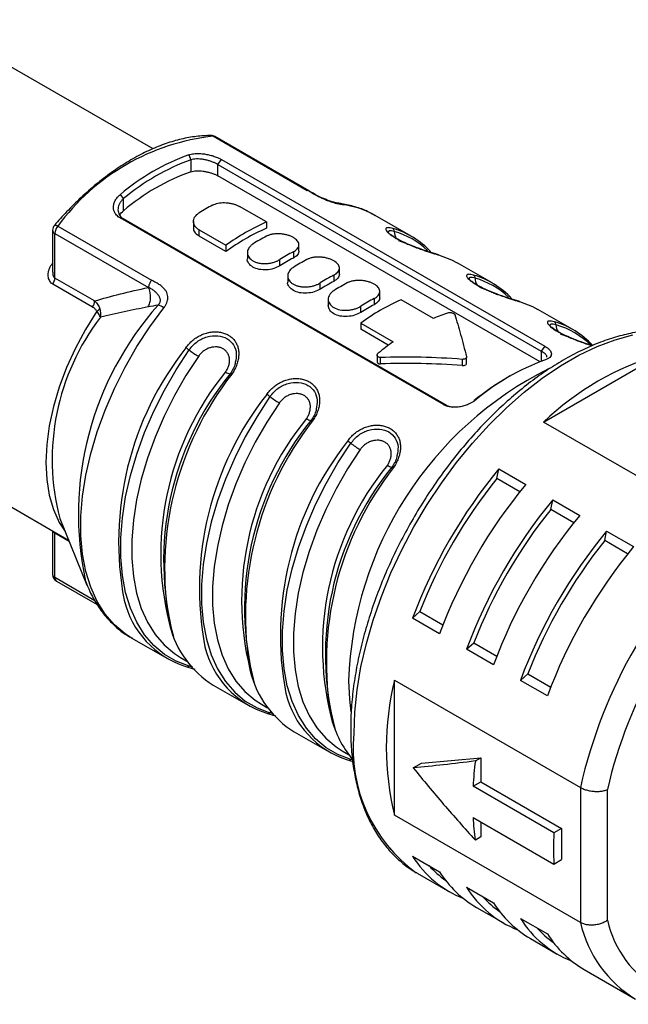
# Model space of a CAD drawing. Header units: millimetres. Extents: x 6 to 273, y 6 to 210.
# Tile 11 of 13: x 236 to 252, y 163 to 188. Entities that reach past the tile are written whole.
import ezdxf

# ---------------------------------------------------------------- set-up
doc = ezdxf.new("R2010")
doc.units = ezdxf.units.MM

msp = doc.modelspace()

# ---------------------------------------------------------------- linework, layer by layer
for p, q in [((239.823, 185.046), (233.949, 188.437)), ((241.413, 185.377), (243.872, 183.958)), ((243.908, 183.948), (241.449, 185.368)), ((240.762, 184.89), (240.819, 184.761)), ((240.819, 184.761), (240.819, 184.444)), ((241.526, 184.636), (241.617, 184.767)), ((241.526, 184.636), (250.011, 179.738)), ((241.526, 184.337), (241.526, 184.636)), ((241.617, 184.767), (250.103, 179.869)), ((249.977, 179.459), (241.526, 184.337)), ((239.051, 183.74), (238.966, 183.853)), ((243.918, 183.939), (243.872, 183.958)), ((239.051, 183.424), (239.051, 183.74)), ((242.799, 183.128), (242.092, 183.536)), ((244.679, 183.62), (244.669, 183.621)), ((245.622, 183.315), (245.651, 183.298)), ((246.599, 182.751), (245.651, 183.298)), ((237.325, 183.018), (239.785, 181.598)), ((247.445, 178.334), (238.959, 183.233)), ((238.959, 183.233), (239.051, 183.207)), ((247.536, 178.309), (239.051, 183.207)), ((240.884, 183.141), (240.884, 182.977)), ((242.799, 183.128), (242.799, 182.963)), ((237.189, 182.909), (237.189, 181.811)), ((237.248, 182.827), (239.707, 181.408)), ((237.248, 181.657), (237.248, 182.827)), ((241.031, 182.924), (241.738, 182.515)), ((241.031, 182.759), (241.031, 182.924)), ((241.738, 182.351), (241.031, 182.759)), ((241.738, 182.515), (241.738, 182.351)), ((243.652, 182.365), (243.652, 182.529)), ((242.299, 182.325), (242.299, 182.16)), ((243.506, 182.345), (243.506, 182.181)), ((237.189, 182.036), (237.183, 182.04)), ((243.152, 181.977), (243.152, 182.141)), ((248.721, 181.526), (247.801, 182.057)), ((243.359, 181.712), (243.359, 181.548)), ((244.566, 181.732), (244.566, 181.569)), ((244.713, 181.752), (244.713, 181.916)), ((238.237, 180.895), (237.193, 181.497)), ((238.291, 181.055), (237.248, 181.657)), ((244.213, 181.365), (244.213, 181.528)), ((245.773, 181.14), (245.773, 181.304)), ((244.42, 181.122), (244.42, 180.92)), ((245.273, 180.753), (245.273, 180.916)), ((245.627, 181.12), (245.627, 180.957)), ((247.183, 180.597), (246.334, 181.087)), ((250.842, 180.302), (249.923, 180.832)), ((245.273, 180.474), (246.122, 179.984)), ((245.273, 180.474), (245.273, 180.31)), ((245.997, 179.892), (245.273, 180.31)), ((228.95, 179.777), (237.609, 174.778)), ((245.704, 179.63), (245.704, 179.462)), ((250.103, 179.869), (250.011, 179.738)), ((250.011, 179.738), (250.011, 179.471)), ((250.068, 177.875), (253.137, 179.646)), ((245.79, 179.403), (245.79, 179.571)), ((247.935, 179.522), (247.935, 179.359)), ((248.049, 179.416), (248.049, 179.58)), ((249.197, 179.086), (249.127, 179.046)), ((247.536, 178.309), (247.445, 178.334)), ((248.3, 178.465), (248.243, 178.433)), ((247.536, 178.309), (247.672, 178.269)), ((254.947, 175.058), (250.068, 177.875)), ((248.844, 176.397), (248.897, 176.649)), ((248.897, 176.649), (249.604, 176.24)), ((249.448, 176.048), (248.844, 176.397)), ((250.259, 175.58), (250.311, 175.832)), ((250.311, 175.832), (251.018, 175.424)), ((250.862, 175.232), (250.259, 175.58)), ((237.377, 175.344), (238.091, 173.597)), ((237.185, 175.023), (237.189, 174.971)), ((237.189, 174.973), (237.189, 173.875)), ((251.673, 174.764), (251.725, 175.016)), ((251.725, 175.016), (252.433, 174.608)), ((237.248, 173.794), (237.248, 174.964)), ((237.248, 174.964), (237.621, 174.748)), ((252.276, 174.416), (251.673, 174.764)), ((238.299, 173.187), (237.248, 173.794)), ((237.289, 173.702), (238.354, 173.087)), ((246.634, 172.729), (246.826, 172.9)), ((246.826, 172.9), (247.429, 172.552)), ((247.341, 172.321), (246.634, 172.729)), ((239.252, 172.213), (240.2, 171.666)), ((248.048, 171.912), (248.24, 172.084)), ((248.755, 171.504), (248.048, 171.912)), ((248.24, 172.084), (248.843, 171.735)), ((240.545, 171.697), (240.708, 171.603)), ((240.797, 171.489), (240.769, 171.469)), ((240.864, 171.44), (240.769, 171.469)), ((246.157, 171.102), (251.036, 168.285)), ((246.157, 167.558), (246.157, 171.102)), ((249.462, 171.096), (249.654, 171.267)), ((250.169, 170.688), (249.462, 171.096)), ((249.654, 171.267), (250.258, 170.919)), ((241.402, 170.972), (242.321, 170.441)), ((242.666, 170.473), (242.83, 170.378)), ((242.918, 170.264), (242.89, 170.244)), ((242.985, 170.215), (242.89, 170.244)), ((243.523, 169.747), (244.443, 169.216)), ((244.788, 169.248), (244.951, 169.154)), ((245.039, 169.039), (245.012, 169.02)), ((246.864, 168.922), (248.42, 169.061)), ((248.28, 168.98), (248.42, 169.061)), ((248.42, 169.061), (248.42, 168.432)), ((244.956, 169.002), (245.062, 168.97)), ((245.107, 168.99), (245.012, 169.02)), ((246.652, 168.799), (246.864, 168.922)), ((248.219, 168.316), (248.42, 168.432)), ((250.34, 167.091), (248.219, 168.316)), ((248.42, 168.432), (250.541, 167.207)), ((251.036, 168.285), (251.036, 164.741)), ((251.744, 164.799), (251.744, 168.228)), ((251.036, 164.741), (246.157, 167.558)), ((248.219, 167.499), (250.34, 166.275)), ((248.42, 167.383), (248.42, 166.987)), ((248.42, 166.987), (248.28, 166.905)), ((250.541, 167.207), (250.34, 167.091)), ((250.541, 167.207), (250.541, 166.391)), ((246.634, 166.481), (247.341, 166.073)), ((250.34, 166.275), (250.541, 166.391)), ((246.754, 166.035), (246.732, 166.048)), ((246.754, 166.035), (247.602, 165.545)), ((248.048, 165.665), (248.755, 165.257)), ((248.31, 165.137), (249.017, 164.728)), ((249.462, 164.849), (250.169, 164.44)), ((249.724, 164.32), (250.431, 163.912)), ((251.138, 163.504), (252.481, 162.728))]:
    msp.add_line(p, q)
at = {"flags": 128}
for points in [[(237.238, 183.039), (237.244, 183.044), (237.258, 183.045), (237.276, 183.041), (237.299, 183.032), (237.325, 183.018)], [(246.744, 182.436), (246.603, 182.511), (246.273, 182.636)], [(247.315, 182.263), (247.655, 182.134), (247.801, 182.057)], [(248.866, 181.212), (248.724, 181.286), (248.394, 181.411)], [(249.436, 181.039), (249.777, 180.909), (249.923, 180.832)], [(238.35, 180.784), (238.053, 180.308), (237.787, 179.813), (237.556, 179.306), (237.364, 178.793), (237.211, 178.281), (237.101, 177.776), (237.034, 177.285), (237.012, 176.814), (237.034, 176.368), (237.101, 175.954), (237.211, 175.577), (237.364, 175.241), (237.517, 175.003)], [(239.252, 172.213), (239.09, 172.316), (238.81, 172.55), (238.565, 172.834), (238.357, 173.165), (238.188, 173.54), (238.06, 173.956), (237.974, 174.407), (237.931, 174.891), (237.931, 175.402), (237.974, 175.935), (238.06, 176.486), (238.188, 177.049), (238.357, 177.619), (238.565, 178.19), (238.81, 178.757), (239.09, 179.315), (239.402, 179.857), (239.743, 180.379), (240.11, 180.877)], [(245.097, 169.697), (245.117, 170.263), (245.178, 170.848), (245.279, 171.449), (245.42, 172.06), (245.599, 172.678), (245.815, 173.298), (246.067, 173.915), (246.352, 174.526), (246.67, 175.125), (247.016, 175.709), (247.39, 176.273), (247.788, 176.813), (248.207, 177.326), (248.644, 177.807), (249.097, 178.253), (249.562, 178.661), (250.035, 179.028), (250.513, 179.351), (250.994, 179.628), (251.472, 179.857), (251.945, 180.037), (252.41, 180.165)], [(250.987, 179.987), (250.845, 180.062), (250.516, 180.187)], [(240.769, 171.469), (240.431, 171.597), (240.123, 171.778), (239.846, 172.011), (239.603, 172.293), (239.398, 172.621), (239.231, 172.993), (239.104, 173.404), (239.019, 173.852), (238.976, 174.331), (238.976, 174.837), (239.019, 175.366), (239.104, 175.911), (239.231, 176.469), (239.398, 177.033), (239.603, 177.599), (239.846, 178.161), (240.123, 178.713), (240.431, 179.251), (240.769, 179.769)], [(241.016, 179.601), (240.687, 179.096), (240.385, 178.571), (240.115, 178.032), (239.878, 177.483), (239.677, 176.931), (239.514, 176.38), (239.391, 175.835), (239.308, 175.302), (239.266, 174.786), (239.266, 174.292), (239.308, 173.824), (239.391, 173.387), (239.514, 172.985), (239.677, 172.622), (239.878, 172.302), (240.115, 172.027), (240.385, 171.8), (240.545, 171.697)], [(241.848, 179.145), (241.849, 179.147), (241.851, 179.147), (241.854, 179.147), (241.859, 179.145), (241.865, 179.143), (241.872, 179.14), (241.88, 179.135), (241.889, 179.13)], [(242.89, 178.544), (242.553, 178.026), (242.244, 177.489), (241.967, 176.936), (241.725, 176.375), (241.519, 175.809), (241.352, 175.244), (241.225, 174.687), (241.14, 174.141), (241.097, 173.612), (241.097, 173.106), (241.14, 172.627), (241.225, 172.18), (241.352, 171.768), (241.519, 171.396), (241.725, 171.068), (241.967, 170.786), (242.244, 170.554), (242.553, 170.372), (242.89, 170.244)], [(243.138, 178.377), (242.808, 177.871), (242.506, 177.346), (242.236, 176.807), (241.999, 176.258), (241.799, 175.706), (241.636, 175.155), (241.512, 174.61), (241.429, 174.078), (241.387, 173.562), (241.387, 173.067), (241.429, 172.599), (241.512, 172.163), (241.636, 171.761), (241.799, 171.398), (241.999, 171.077), (242.236, 170.802), (242.506, 170.575), (242.666, 170.473)], [(243.97, 177.921), (243.97, 177.922), (243.972, 177.923), (243.976, 177.922), (243.98, 177.921), (243.986, 177.918), (243.993, 177.915), (244.001, 177.911), (244.01, 177.906)], [(245.012, 169.02), (244.674, 169.148), (244.365, 169.329), (244.088, 169.562), (243.846, 169.843), (243.64, 170.172), (243.473, 170.543), (243.347, 170.955), (243.262, 171.402), (243.219, 171.882), (243.219, 172.388), (243.262, 172.916), (243.347, 173.462), (243.473, 174.02), (243.64, 174.584), (243.846, 175.15), (244.088, 175.712), (244.365, 176.264), (244.674, 176.802), (245.012, 177.319)], [(245.259, 177.152), (244.929, 176.646), (244.628, 176.122), (244.357, 175.582), (244.121, 175.034), (243.92, 174.481), (243.757, 173.93), (243.633, 173.386), (243.55, 172.853), (243.508, 172.337), (243.508, 171.843), (243.55, 171.375), (243.633, 170.938), (243.757, 170.536), (243.92, 170.173), (244.121, 169.853), (244.357, 169.577), (244.628, 169.35), (244.788, 169.248)], [(246.091, 176.696), (246.092, 176.698), (246.094, 176.698), (246.097, 176.698), (246.101, 176.696), (246.107, 176.694), (246.114, 176.69), (246.122, 176.686), (246.131, 176.681)], [(237.248, 174.964), (237.247, 174.982), (237.246, 174.987)], [(238.054, 173.693), (238.056, 173.687), (238.091, 173.597)], [(244.955, 171.085), (244.976, 170.6), (245.016, 170.269)]]:
    msp.add_lwpolyline(points, dxfattribs=at)
for centre, radius, start, end in [((242.034, 179.581), 5.83, 96.1178, 143.8768), ((241.349, 185.195), 0.2, 60.0027, 89.5863), ((241.349, 185.27), 0.125, 59.4069, 89.3982), ((241.414, 185.306), 0.0717, 60.3752, 90.5542), ((242.82, 179.25), 6.003, 110.0524, 129.9422), ((242.845, 179.209), 5.91, 110.0524, 129.9422), ((242.662, 179.209), 5.55, 109.401, 130.5936), ((244.09, 178.475), 5.769, 117.9695, 122.0251), ((244.63, 183.3), 0.323, 59.8, 81.1558), ((244.541, 181.359), 2.235, 61.0794, 83.547), ((237.389, 182.909), 0.2, 139.2802, 180), ((237.557, 182.813), 0.309, 138.433, 177.259), ((245.131, 177.862), 5.759, 113.8935, 126.1012), ((237.289, 182.919), 0.101, 185.6948, 245.6253), ((245.036, 177.862), 5.57, 113.6856, 126.309), ((245.504, 177.658), 5.769, 117.9695, 122.0251), ((245.513, 180.869), 2.173, 42.6695, 73.9808), ((246.064, 182.883), 0.0892, 356.3121, 56.7133), ((246.448, 182.866), 0.295, 177.9375, 215.1295), ((245.566, 180.82), 2.139, 46.9038, 74.0737), ((246.211, 177.25), 5.769, 117.9695, 122.0251), ((247.282, 182.206), 0.0657, 59.9348, 86.1617), ((246.117, 177.25), 5.58, 117.901, 122.0937), ((246.565, 177.046), 5.769, 117.9695, 122.0251), ((247.272, 176.638), 5.769, 117.9695, 122.0251), ((247.635, 179.644), 2.173, 42.6695, 73.9808), ((248.185, 181.658), 0.0892, 356.3121, 56.7133), ((236.95, 181.669), 0.299, 324.786, 357.6896), ((247.178, 176.638), 5.58, 117.901, 122.0937), ((247.625, 176.433), 5.769, 117.9695, 122.0251), ((248.569, 181.642), 0.295, 177.9375, 215.1295), ((247.687, 179.595), 2.139, 46.9038, 74.0737), ((246.135, 175.448), 8.27, 138.3283, 192.2494), ((237.993, 181.067), 0.299, 324.786, 357.6895), ((239.759, 180.308), 0.668, 58.3095, 72.6968), ((248.333, 176.025), 5.769, 117.9695, 122.0251), ((248.667, 175.821), 5.759, 113.8935, 126.1012), ((248.238, 176.025), 5.58, 117.901, 122.0937), ((249.403, 180.982), 0.0657, 59.9348, 86.1617), ((248.942, 176.564), 4.4, 108.1423, 113.5637), ((243.317, 176.894), 6.139, 142.5414, 194.6268), ((249.756, 178.419), 2.173, 42.6183, 73.9801), ((250.307, 180.433), 0.0892, 356.3121, 56.7133), ((250.69, 180.417), 0.295, 177.9375, 215.1295), ((249.804, 178.361), 2.15, 45.1185, 74.0123), ((250.365, 174.099), 7.255, 125.7855, 129.6693), ((247.145, 174.734), 8.223, 141.7546, 190.7215), ((240.289, 179.149), 0.784, 52.2696, 59.5502), ((242.208, 181.629), 2.352, 232.2714, 239.5493), ((255.231, 172.474), 7.472, 106.2787, 133.7159), ((252.154, 173.862), 6.003, 110.0524, 129.9422), ((247.574, 174.416), 7.548, 140.7592, 195.6175), ((247.893, 174.231), 7.791, 140.8865, 194.7769), ((248.45, 174.012), 8.322, 142.0419, 190.2581), ((241.881, 179.384), 0.247, 231.7662, 261.4867), ((254.441, 170.781), 9.49, 116.4539, 178.1624), ((252.566, 173.14), 6.834, 120.2167, 129.2344), ((249.266, 173.509), 8.223, 141.7546, 190.7215), ((242.411, 177.924), 0.784, 52.2696, 59.5502), ((244.33, 180.405), 2.352, 232.2714, 239.5493), ((249.695, 173.191), 7.548, 140.7592, 195.6175), ((250.016, 173.006), 7.792, 140.8892, 194.7585), ((250.571, 172.787), 8.322, 142.0419, 190.2581), ((244.003, 178.16), 0.247, 231.7655, 261.4879), ((251.387, 172.285), 8.223, 141.7546, 190.7215), ((244.532, 176.699), 0.784, 52.2696, 59.5502), ((246.451, 179.18), 2.352, 232.2714, 239.5493), ((251.817, 171.966), 7.548, 140.7592, 195.6175), ((252.136, 171.781), 7.791, 140.8865, 194.7769), ((252.693, 171.563), 8.322, 142.0419, 190.2581), ((246.124, 176.935), 0.247, 231.7662, 261.4867), ((259.411, 167.965), 13.636, 140.4467, 159.5533), ((259.246, 168.06), 13.33, 141.2895, 158.7105), ((260.118, 167.557), 13.636, 140.4467, 159.5533), ((260.825, 167.149), 13.636, 140.4467, 159.5533), ((260.661, 167.244), 13.33, 141.2895, 158.7105), ((261.532, 166.741), 13.636, 140.4467, 159.5533), ((262.239, 166.332), 13.636, 140.4467, 159.5533), ((263.884, 165.383), 13.171, 132.7302, 167.2698), ((262.075, 166.427), 13.33, 141.2895, 158.7105), ((262.946, 165.924), 13.636, 140.4467, 159.5533), ((263.775, 165.446), 12.349, 133.0212, 166.9788), ((237.389, 173.875), 0.2, 180, 240.0027), ((237.289, 173.885), 0.101, 185.6948, 245.6253), ((237.348, 173.784), 0.1, 174.2632, 234.4246), ((241.428, 173.775), 2.431, 193.5707, 252.2301), ((242.784, 173.18), 2.605, 194.4459, 237.967), ((243.55, 172.55), 2.431, 193.5707, 252.2301), ((240.721, 171.524), 0.0727, 241.7991, 311.4324), ((244.905, 171.955), 2.605, 194.4459, 237.967), ((253.418, 169.33), 7.474, 166.2836, 193.7164), ((245.671, 171.326), 2.431, 193.5707, 252.2301), ((242.842, 170.299), 0.0727, 241.7991, 311.4324), ((247.349, 170.886), 2.957, 195.7984, 218.6396), ((249.069, 169.286), 3.994, 174.0829, 234.1785), ((244.963, 169.074), 0.0727, 241.7991, 311.4324), ((257.026, 167.845), 8.819, 172.6103, 176.9426), ((254.541, 167.845), 6.332, 183.134, 188.5377), ((257.869, 166.683), 7.54, 176.8959, 183.1041), ((249.002, 167.966), 2.795, 212.0799, 248.3664), ((249.063, 168.052), 2.702, 222.3271, 234.7341), ((249.75, 167.595), 2.85, 212.2854, 239.6312), ((250.416, 167.149), 2.795, 212.0799, 248.3664), ((250.477, 167.236), 2.702, 222.3271, 234.7341), ((251.165, 166.779), 2.85, 212.2854, 239.6312), ((251.83, 166.333), 2.795, 212.0799, 248.3664), ((254.136, 165.441), 3.177, 192.7199, 238.6228), ((254.521, 165.445), 2.852, 193.0998, 286.8894), ((251.891, 166.419), 2.702, 222.3271, 234.7341), ((252.579, 165.963), 2.85, 212.2854, 239.6312)]:
    msp.add_arc(centre, radius, start, end)
for points, knots in [([(241.351, 185.395), (241.283, 185.394), (241.091, 185.391), (240.763, 185.35), (240.367, 185.257), (239.962, 185.117), (239.553, 184.931), (239.142, 184.702), (238.733, 184.432), (238.33, 184.122), (237.935, 183.775), (237.57, 183.414), (237.343, 183.158), (237.238, 183.039)], [0, 0, 0, 0, 0.051302, 0.146583, 0.242252, 0.33836, 0.43474, 0.531255, 0.627801, 0.724316, 0.820778, 0.91718, 1, 1, 1, 1]), ([(240.762, 184.89), (240.782, 184.896), (240.822, 184.908), (240.89, 184.919), (240.975, 184.926), (241.079, 184.924), (241.199, 184.91), (241.318, 184.886), (241.43, 184.852), (241.532, 184.813), (241.589, 184.782), (241.617, 184.767)], [0, 0, 0, 0, 0.086555, 0.172524, 0.259358, 0.388416, 0.516626, 0.640791, 0.76361, 0.882066, 1, 1, 1, 1]), ([(238.959, 183.233), (238.942, 183.244), (238.908, 183.265), (238.866, 183.306), (238.825, 183.359), (238.794, 183.429), (238.782, 183.515), (238.793, 183.605), (238.828, 183.694), (238.885, 183.779), (238.939, 183.828), (238.966, 183.853)], [0, 0, 0, 0, 0.078903, 0.157347, 0.236756, 0.359579, 0.483846, 0.611943, 0.740996, 0.87063, 1, 1, 1, 1]), ([(244.681, 183.619), (244.677, 183.62), (244.669, 183.62), (244.645, 183.625), (244.612, 183.632), (244.555, 183.647), (244.468, 183.674), (244.315, 183.732), (244.119, 183.824), (243.986, 183.902), (243.913, 183.944)], [0, 0, 0, 0, 0.045106, 0.092017, 0.140973, 0.19211, 0.300626, 0.418588, 0.683543, 1, 1, 1, 1]), ([(245.614, 183.312), (245.564, 183.341), (245.412, 183.431), (245.131, 183.531), (244.862, 183.595), (244.705, 183.616), (244.669, 183.621)], [0, 0, 0, 0, 0.176177, 0.534463, 0.893424, 1, 1, 1, 1]), ([(238.95, 183.306), (238.95, 183.307), (238.965, 183.351), (239.009, 183.388), (239.051, 183.424)], [0, 0, 0, 0, 0.02174, 1, 1, 1, 1]), ([(240.893, 182.977), (240.89, 182.967), (240.878, 182.92), (240.925, 182.838), (240.995, 182.785), (241.031, 182.759)], [0, 0, 0, 0, 0.1215222, 0.5618691, 1, 1, 1, 1]), ([(247.288, 182.272), (247.252, 182.282), (247.184, 182.303), (247.019, 182.355), (246.805, 182.428), (246.568, 182.52), (246.383, 182.603), (246.232, 182.681), (246.108, 182.756), (246.012, 182.827), (245.998, 182.849), (245.991, 182.86)], [0, 0, 0, 0, 0.090286, 0.174926, 0.326133, 0.454186, 0.559292, 0.646875, 0.747702, 0.865843, 1, 1, 1, 1]), ([(246.153, 182.877), (246.101, 182.888), (246.001, 182.91), (245.996, 182.873), (245.994, 182.854)], [0, 0, 0, 0, 0.51475, 1, 1, 1, 1]), ([(243.652, 182.365), (243.645, 182.33), (243.632, 182.262), (243.548, 182.208), (243.506, 182.181)], [0, 0, 0, 0, 0.50004, 1, 1, 1, 1]), ([(243.152, 181.977), (243.101, 181.951), (242.997, 181.898), (242.797, 181.864), (242.603, 181.876), (242.434, 181.936), (242.331, 182.036), (242.286, 182.119), (242.299, 182.16), (242.299, 182.16)], [0, 0, 0, 0, 0.166768, 0.334044, 0.500875, 0.666781, 0.832687, 0.999518, 1, 1, 1, 1]), ([(237.191, 181.813), (237.191, 181.797), (237.19, 181.762), (237.202, 181.716), (237.221, 181.678), (237.239, 181.664), (237.248, 181.657)], [0, 0, 0, 0, 0.2736313, 0.5574303, 0.796937, 1, 1, 1, 1]), ([(244.713, 181.752), (244.706, 181.718), (244.692, 181.65), (244.608, 181.596), (244.566, 181.569)], [0, 0, 0, 0, 0.50004, 1, 1, 1, 1]), ([(244.213, 181.365), (244.161, 181.338), (244.058, 181.285), (243.858, 181.252), (243.663, 181.263), (243.495, 181.324), (243.391, 181.423), (243.347, 181.507), (243.359, 181.548), (243.359, 181.548)], [0, 0, 0, 0, 0.166768, 0.334044, 0.500875, 0.666781, 0.832687, 0.999518, 1, 1, 1, 1]), ([(249.409, 181.047), (249.374, 181.058), (249.305, 181.078), (249.14, 181.13), (248.926, 181.203), (248.69, 181.295), (248.504, 181.378), (248.354, 181.457), (248.23, 181.531), (248.133, 181.602), (248.119, 181.624), (248.112, 181.635)], [0, 0, 0, 0, 0.0902865, 0.1749264, 0.3261335, 0.4541861, 0.5592923, 0.6468746, 0.7477025, 0.8658426, 1, 1, 1, 1]), ([(248.274, 181.652), (248.223, 181.663), (248.123, 181.685), (248.118, 181.648), (248.115, 181.63)], [0, 0, 0, 0, 0.51475, 1, 1, 1, 1]), ([(244.566, 181.324), (244.551, 181.314), (244.522, 181.294), (244.486, 181.259), (244.452, 181.216), (244.426, 181.162), (244.414, 181.079), (244.446, 180.976), (244.557, 180.876), (244.723, 180.816), (244.887, 180.806), (245.018, 180.821), (245.112, 180.843), (245.2, 180.874), (245.249, 180.902), (245.273, 180.916)], [0, 0, 0, 0, 0.0419053, 0.0834803, 0.1254494, 0.1882782, 0.2511489, 0.3759374, 0.5000571, 0.624175, 0.7489621, 0.8118001, 0.8746616, 0.9373505, 1, 1, 1, 1]), ([(238.291, 181.055), (238.308, 181.039), (238.341, 181.008), (238.38, 180.956), (238.409, 180.906), (238.421, 180.87), (238.426, 180.853)], [0, 0, 0, 0, 0.285931, 0.547854, 0.785706, 1, 1, 1, 1]), ([(245.273, 180.753), (245.222, 180.726), (245.118, 180.673), (244.919, 180.64), (244.723, 180.651), (244.558, 180.711), (244.443, 180.811), (244.428, 180.894), (244.42, 180.935)], [0, 0, 0, 0, 0.166884, 0.334281, 0.501258, 0.667283, 0.833305, 1, 1, 1, 1]), ([(245.773, 181.14), (245.767, 181.106), (245.753, 181.038), (245.669, 180.984), (245.627, 180.957)], [0, 0, 0, 0, 0.50004, 1, 1, 1, 1]), ([(250.356, 180.508), (250.3, 180.519), (250.188, 180.543), (250.154, 180.488), (250.235, 180.384), (250.429, 180.25), (250.709, 180.111), (251.021, 179.987), (251.252, 179.907), (251.338, 179.881), (251.347, 179.879)], [0, 0, 0, 0, 0.142163, 0.283881, 0.424138, 0.563186, 0.702238, 0.842506, 0.984219, 1, 1, 1, 1]), ([(251.345, 179.88), (251.328, 179.885), (251.236, 179.914), (251.046, 179.979), (250.811, 180.07), (250.626, 180.154), (250.475, 180.232), (250.351, 180.307), (250.255, 180.378), (250.241, 180.399), (250.233, 180.411)], [0, 0, 0, 0, 0.040803, 0.21659, 0.365459, 0.487651, 0.589471, 0.706689, 0.844034, 1, 1, 1, 1]), ([(250.396, 180.428), (250.344, 180.439), (250.244, 180.461), (250.239, 180.423), (250.237, 180.405)], [0, 0, 0, 0, 0.51475, 1, 1, 1, 1]), ([(240.769, 179.769), (240.835, 179.846), (240.966, 180), (241.245, 180.129), (241.527, 180.157), (241.777, 180.08), (241.95, 179.912), (242.03, 179.686), (241.997, 179.517), (241.981, 179.438)], [0, 0, 0, 0, 0.146583, 0.292062, 0.437046, 0.581566, 0.726085, 0.871069, 1, 1, 1, 1]), ([(254.729, 179.898), (254.67, 179.932), (254.502, 180.031), (254.196, 180.146), (253.817, 180.244), (253.418, 180.293), (253.002, 180.295), (252.572, 180.251), (252.13, 180.158), (251.678, 180.02), (251.22, 179.835), (250.76, 179.605), (250.3, 179.333), (249.843, 179.019), (249.393, 178.667), (248.952, 178.278), (248.522, 177.856), (248.107, 177.403), (247.709, 176.921), (247.33, 176.415), (246.973, 175.887), (246.64, 175.34), (246.333, 174.779), (246.054, 174.206), (245.805, 173.625), (245.587, 173.039), (245.402, 172.453), (245.251, 171.87), (245.134, 171.294), (245.055, 170.728), (245.015, 170.236), (245.01, 169.939), (245.009, 169.82)], [0, 0, 0, 0, 0.017675, 0.050904, 0.084172, 0.117589, 0.151231, 0.185122, 0.21924, 0.253537, 0.287957, 0.322447, 0.356968, 0.39149, 0.425996, 0.46048, 0.494942, 0.529381, 0.563802, 0.598209, 0.632605, 0.666995, 0.701385, 0.735778, 0.770178, 0.804592, 0.839023, 0.873476, 0.907956, 0.942466, 0.977008, 1, 1, 1, 1]), ([(241.728, 179.19), (241.738, 179.204), (241.755, 179.231), (241.786, 179.288), (241.814, 179.361), (241.832, 179.45), (241.833, 179.537), (241.816, 179.618), (241.781, 179.69), (241.731, 179.752), (241.667, 179.8), (241.591, 179.833), (241.506, 179.849), (241.416, 179.848), (241.325, 179.83), (241.235, 179.795), (241.152, 179.744), (241.089, 179.69), (241.045, 179.641), (241.025, 179.615), (241.016, 179.601)], [0, 0, 0, 0, 0.03125, 0.0625, 0.125, 0.1875, 0.25, 0.3125, 0.375, 0.4375, 0.5, 0.5625, 0.625, 0.6875, 0.75, 0.8125, 0.875, 0.9375, 0.96875, 1, 1, 1, 1]), ([(250.148, 179.577), (250.151, 179.583), (250.163, 179.61), (250.116, 179.667), (250.046, 179.715), (250.011, 179.738)], [0, 0, 0, 0, 0.1440542, 0.5798471, 1, 1, 1, 1]), ([(250.103, 179.869), (250.12, 179.858), (250.154, 179.837), (250.196, 179.804), (250.237, 179.765), (250.268, 179.719), (250.28, 179.668), (250.269, 179.619), (250.234, 179.574), (250.178, 179.533), (250.123, 179.512), (250.096, 179.501)], [0, 0, 0, 0, 0.078906, 0.157353, 0.236764, 0.359585, 0.483848, 0.611941, 0.740992, 0.870627, 1, 1, 1, 1]), ([(241.981, 179.438), (241.98, 179.428), (241.971, 179.329), (241.906, 179.232), (241.848, 179.145)], [0, 0, 0, 0, 0.1014193, 1, 1, 1, 1]), ([(245.704, 179.462), (245.704, 179.461), (245.703, 179.453), (245.708, 179.439), (245.72, 179.423), (245.739, 179.411), (245.763, 179.404), (245.781, 179.403), (245.79, 179.403)], [0, 0, 0, 0, 0.039402, 0.233387, 0.424854, 0.615862, 0.806513, 1, 1, 1, 1]), ([(247.935, 179.359), (247.952, 179.359), (247.987, 179.36), (248.027, 179.378), (248.047, 179.398), (248.047, 179.411), (248.047, 179.416)], [0, 0, 0, 0, 0.302648, 0.605423, 0.844099, 1, 1, 1, 1]), ([(242.89, 178.544), (242.956, 178.621), (243.088, 178.776), (243.366, 178.904), (243.648, 178.932), (243.898, 178.855), (244.071, 178.687), (244.151, 178.462), (244.118, 178.293), (244.103, 178.213)], [0, 0, 0, 0, 0.146583, 0.292062, 0.437046, 0.581566, 0.726085, 0.871069, 1, 1, 1, 1]), ([(243.85, 177.966), (243.859, 177.979), (243.877, 178.006), (243.907, 178.063), (243.936, 178.137), (243.953, 178.225), (243.954, 178.312), (243.937, 178.393), (243.903, 178.466), (243.853, 178.527), (243.788, 178.575), (243.712, 178.608), (243.628, 178.624), (243.538, 178.623), (243.446, 178.605), (243.357, 178.57), (243.273, 178.519), (243.211, 178.465), (243.167, 178.416), (243.147, 178.39), (243.138, 178.377)], [0, 0, 0, 0, 0.03125, 0.0625, 0.125, 0.1875, 0.25, 0.3125, 0.375, 0.4375, 0.5, 0.5625, 0.625, 0.6875, 0.75, 0.8125, 0.875, 0.9375, 0.96875, 1, 1, 1, 1]), ([(248.3, 178.465), (248.28, 178.449), (248.24, 178.419), (248.172, 178.378), (248.087, 178.337), (247.983, 178.299), (247.863, 178.272), (247.744, 178.262), (247.632, 178.269), (247.53, 178.292), (247.473, 178.32), (247.445, 178.334)], [0, 0, 0, 0, 0.086556, 0.172526, 0.259361, 0.388424, 0.516639, 0.640807, 0.76363, 0.882078, 1, 1, 1, 1]), ([(244.103, 178.213), (244.102, 178.203), (244.092, 178.105), (244.028, 178.008), (243.97, 177.921)], [0, 0, 0, 0, 0.1014193, 1, 1, 1, 1]), ([(245.012, 177.319), (245.078, 177.397), (245.209, 177.551), (245.487, 177.68), (245.77, 177.708), (246.02, 177.63), (246.192, 177.463), (246.272, 177.237), (246.239, 177.068), (246.224, 176.989)], [0, 0, 0, 0, 0.146583, 0.292062, 0.437046, 0.581566, 0.726085, 0.871069, 1, 1, 1, 1]), ([(245.971, 176.741), (245.98, 176.754), (245.998, 176.782), (246.028, 176.839), (246.057, 176.912), (246.075, 177.001), (246.075, 177.087), (246.058, 177.168), (246.024, 177.241), (245.974, 177.302), (245.91, 177.351), (245.834, 177.383), (245.749, 177.4), (245.659, 177.399), (245.567, 177.381), (245.478, 177.345), (245.394, 177.295), (245.332, 177.241), (245.288, 177.192), (245.268, 177.165), (245.259, 177.152)], [0, 0, 0, 0, 0.03125, 0.0625, 0.125, 0.1875, 0.25, 0.3125, 0.375, 0.4375, 0.5, 0.5625, 0.625, 0.6875, 0.75, 0.8125, 0.875, 0.9375, 0.96875, 1, 1, 1, 1]), ([(246.224, 176.989), (246.223, 176.979), (246.213, 176.88), (246.149, 176.783), (246.091, 176.696)], [0, 0, 0, 0, 0.1014193, 1, 1, 1, 1]), ([(237.248, 174.964), (237.24, 174.968), (237.222, 174.977), (237.203, 174.983), (237.192, 174.981), (237.187, 174.977), (237.189, 174.973), (237.189, 174.973)], [0, 0, 0, 0, 0.193915, 0.420797, 0.68785, 0.999053, 1, 1, 1, 1]), ([(238.055, 173.705), (238.09, 173.612), (238.174, 173.39), (238.351, 173.078), (238.577, 172.767), (238.837, 172.504), (239.075, 172.313), (239.235, 172.228), (239.288, 172.2)], [0, 0, 0, 0, 0.1409508, 0.3365265, 0.5292822, 0.718904, 0.9057065, 1, 1, 1, 1]), ([(240.714, 171.451), (240.749, 171.441), (240.808, 171.423), (240.886, 171.398), (240.918, 171.388)], [0, 0, 0, 0, 0.591342, 1, 1, 1, 1]), ([(242.835, 170.226), (242.87, 170.216), (242.929, 170.199), (243.007, 170.173), (243.04, 170.163)], [0, 0, 0, 0, 0.591342, 1, 1, 1, 1]), ([(245.009, 169.82), (245.01, 169.727), (245.013, 169.457), (245.047, 169.027), (245.123, 168.541), (245.237, 168.082), (245.387, 167.654), (245.574, 167.261), (245.796, 166.906), (246.05, 166.59), (246.336, 166.32), (246.565, 166.141), (246.706, 166.067), (246.732, 166.052)], [0, 0, 0, 0, 0.054637, 0.158201, 0.261817, 0.365347, 0.468658, 0.571573, 0.673903, 0.77549, 0.876274, 0.976349, 1, 1, 1, 1])]:
    msp.add_open_spline(points, degree=3, knots=knots)
for points in [[(241.526, 184.636), (241.506, 184.647), (241.463, 184.67), (241.39, 184.701), (241.31, 184.729), (241.224, 184.752), (241.136, 184.77), (241.048, 184.78), (240.963, 184.783), (240.885, 184.777), (240.84, 184.767), (240.819, 184.761)], [(240.819, 184.444), (240.84, 184.451), (240.885, 184.462), (240.962, 184.471), (241.046, 184.471), (241.134, 184.464), (241.222, 184.449), (241.308, 184.428), (241.389, 184.401), (241.462, 184.371), (241.506, 184.349), (241.526, 184.337)], [(244.792, 183.58), (244.776, 183.581), (244.741, 183.587), (244.681, 183.599), (244.615, 183.616), (244.542, 183.637), (244.464, 183.663), (244.38, 183.694), (244.289, 183.732), (244.191, 183.778), (244.088, 183.831), (243.984, 183.891), (243.912, 183.935), (243.872, 183.958)], [(239.051, 183.74), (239.03, 183.722), (238.992, 183.684), (238.947, 183.619), (238.917, 183.551), (238.903, 183.481), (238.905, 183.413), (238.921, 183.35), (238.952, 183.293), (238.995, 183.245), (239.031, 183.219), (239.051, 183.207)], [(241.384, 183.569), (241.405, 183.58), (241.45, 183.6), (241.526, 183.621), (241.608, 183.633), (241.695, 183.637), (241.782, 183.631), (241.869, 183.618), (241.951, 183.597), (242.026, 183.57), (242.071, 183.548), (242.092, 183.536)], [(241.031, 182.924), (241.01, 182.935), (240.973, 182.962), (240.929, 183.007), (240.899, 183.058), (240.884, 183.113), (240.884, 183.168), (240.899, 183.224), (240.929, 183.276), (240.973, 183.324), (241.01, 183.352), (241.031, 183.365)], [(246.113, 182.957), (246.087, 182.964), (246.041, 182.975), (245.986, 182.981), (245.948, 182.974), (245.928, 182.957), (245.927, 182.93), (245.946, 182.894), (245.983, 182.852), (246.039, 182.804), (246.111, 182.752), (246.199, 182.698), (246.299, 182.644), (246.41, 182.589), (246.53, 182.536), (246.654, 182.486), (246.78, 182.438), (246.904, 182.394), (247.023, 182.353), (247.134, 182.318), (247.233, 182.287), (247.289, 182.27), (247.315, 182.263)], [(243.506, 182.345), (243.527, 182.356), (243.567, 182.381), (243.612, 182.423), (243.642, 182.469), (243.655, 182.517), (243.65, 182.565), (243.629, 182.613), (243.591, 182.658), (243.539, 182.701), (243.474, 182.739), (243.397, 182.77), (243.313, 182.795), (243.222, 182.812), (243.129, 182.82), (243.037, 182.818), (242.949, 182.806), (242.868, 182.785), (242.82, 182.764), (242.799, 182.753)], [(242.445, 182.549), (242.423, 182.535), (242.384, 182.505), (242.339, 182.454), (242.309, 182.398), (242.296, 182.339), (242.301, 182.28), (242.322, 182.223), (242.36, 182.171), (242.412, 182.126), (242.477, 182.088), (242.553, 182.059), (242.638, 182.041), (242.728, 182.033), (242.821, 182.036), (242.914, 182.049), (243.002, 182.071), (243.083, 182.102), (243.13, 182.127), (243.152, 182.141)], [(244.566, 181.732), (244.588, 181.744), (244.628, 181.769), (244.673, 181.811), (244.702, 181.857), (244.715, 181.904), (244.711, 181.953), (244.689, 182.001), (244.652, 182.046), (244.6, 182.088), (244.534, 182.126), (244.458, 182.158), (244.373, 182.183), (244.283, 182.2), (244.19, 182.208), (244.098, 182.206), (244.01, 182.194), (243.929, 182.173), (243.881, 182.152), (243.859, 182.141)], [(237.193, 181.497), (237.179, 181.505), (237.153, 181.524), (237.12, 181.563), (237.093, 181.612), (237.077, 181.671), (237.071, 181.738), (237.078, 181.813), (237.099, 181.891), (237.134, 181.969), (237.165, 182.017), (237.183, 182.04)], [(243.506, 181.937), (243.484, 181.923), (243.444, 181.893), (243.399, 181.842), (243.37, 181.785), (243.357, 181.727), (243.361, 181.668), (243.383, 181.611), (243.42, 181.559), (243.473, 181.513), (243.538, 181.476), (243.614, 181.447), (243.699, 181.429), (243.789, 181.421), (243.882, 181.423), (243.974, 181.436), (244.062, 181.459), (244.144, 181.489), (244.191, 181.515), (244.213, 181.528)], [(248.234, 181.732), (248.209, 181.74), (248.162, 181.751), (248.107, 181.756), (248.069, 181.75), (248.049, 181.732), (248.049, 181.705), (248.067, 181.67), (248.105, 181.627), (248.16, 181.579), (248.233, 181.527), (248.32, 181.474), (248.421, 181.419), (248.532, 181.365), (248.651, 181.312), (248.775, 181.261), (248.901, 181.213), (249.025, 181.169), (249.144, 181.129), (249.255, 181.093), (249.355, 181.062), (249.411, 181.046), (249.436, 181.039)], [(239.785, 181.598), (239.775, 181.588), (239.758, 181.564), (239.736, 181.526), (239.72, 181.485), (239.709, 181.445), (239.707, 181.42), (239.707, 181.408)], [(240.11, 180.877), (240.126, 180.897), (240.155, 180.939), (240.186, 181.005), (240.206, 181.071), (240.213, 181.138), (240.207, 181.205), (240.186, 181.273), (240.148, 181.342), (240.089, 181.41), (240.007, 181.475), (239.904, 181.536), (239.824, 181.575), (239.785, 181.598)], [(245.627, 181.12), (245.649, 181.132), (245.688, 181.157), (245.734, 181.199), (245.763, 181.244), (245.776, 181.292), (245.771, 181.341), (245.75, 181.388), (245.713, 181.434), (245.66, 181.476), (245.595, 181.514), (245.519, 181.546), (245.434, 181.571), (245.344, 181.587), (245.251, 181.595), (245.159, 181.593), (245.07, 181.582), (244.989, 181.56), (244.942, 181.54), (244.92, 181.528)], [(238.291, 181.055), (238.719, 181.183), (239.192, 181.299), (239.707, 181.408)], [(239.694, 180.897), (239.703, 180.914), (239.721, 180.95), (239.741, 181.01), (239.755, 181.075), (239.76, 181.144), (239.758, 181.213), (239.748, 181.281), (239.731, 181.347), (239.716, 181.388), (239.707, 181.408)], [(239.958, 180.946), (239.967, 180.956), (239.984, 180.976), (240.003, 181.007), (240.014, 181.039), (240.018, 181.071), (240.015, 181.103), (240.005, 181.135), (239.991, 181.166), (239.972, 181.196), (239.949, 181.226), (239.924, 181.256), (239.894, 181.284), (239.862, 181.312), (239.828, 181.339), (239.79, 181.365), (239.75, 181.388), (239.721, 181.402), (239.707, 181.408)], [(239.958, 180.946), (239.87, 180.93), (239.782, 180.914), (239.694, 180.897)], [(238.35, 180.784), (238.345, 180.795), (238.333, 180.814), (238.308, 180.843), (238.276, 180.87), (238.251, 180.887), (238.237, 180.895)], [(238.35, 180.784), (238.38, 180.804), (238.408, 180.828), (238.426, 180.853)], [(238.444, 180.628), (238.439, 180.643), (238.424, 180.674), (238.392, 180.727), (238.365, 180.765), (238.35, 180.784)], [(238.426, 180.853), (238.449, 180.775), (238.455, 180.695), (238.444, 180.628)], [(239.694, 180.897), (239.588, 180.877), (239.377, 180.836), (239.063, 180.772), (238.751, 180.703), (238.546, 180.654), (238.444, 180.628)], [(247.572, 180.745), (247.578, 180.747), (247.593, 180.75), (247.62, 180.751), (247.648, 180.749), (247.675, 180.743), (247.7, 180.734), (247.72, 180.723), (247.735, 180.71), (247.74, 180.702), (247.741, 180.698)], [(247.741, 180.698), (247.792, 180.533), (247.894, 180.183), (247.996, 179.793), (248.048, 179.588)], [(240.686, 179.824), (240.712, 179.861), (240.768, 179.931), (240.867, 180.026), (240.979, 180.106), (241.098, 180.169), (241.222, 180.213), (241.348, 180.24), (241.472, 180.247), (241.591, 180.236), (241.702, 180.207), (241.803, 180.16), (241.89, 180.098), (241.962, 180.021), (242.018, 179.932), (242.055, 179.831), (242.074, 179.721), (242.073, 179.605), (242.054, 179.485), (242.016, 179.363), (241.96, 179.243), (241.914, 179.167), (241.889, 179.13)], [(245.79, 179.571), (245.781, 179.571), (245.763, 179.572), (245.739, 179.579), (245.721, 179.591), (245.708, 179.607), (245.703, 179.626), (245.705, 179.646), (245.715, 179.666), (245.726, 179.678), (245.733, 179.684)], [(247.935, 179.522), (247.575, 179.55), (246.859, 179.585), (246.145, 179.582), (245.79, 179.571)], [(247.935, 179.359), (247.575, 179.386), (246.859, 179.421), (246.145, 179.416), (245.79, 179.403)], [(248.048, 179.588), (248.049, 179.583), (248.049, 179.572), (248.042, 179.558), (248.029, 179.544), (248.01, 179.534), (247.987, 179.526), (247.961, 179.522), (247.943, 179.522), (247.935, 179.522)], [(242.808, 178.6), (242.833, 178.637), (242.889, 178.707), (242.989, 178.801), (243.1, 178.881), (243.219, 178.944), (243.343, 178.989), (243.469, 179.015), (243.593, 179.022), (243.712, 179.011), (243.823, 178.982), (243.924, 178.936), (244.011, 178.874), (244.084, 178.797), (244.139, 178.707), (244.177, 178.606), (244.195, 178.497), (244.195, 178.381), (244.175, 178.26), (244.137, 178.138), (244.082, 178.018), (244.035, 177.943), (244.01, 177.906)], [(244.929, 177.375), (244.955, 177.412), (245.011, 177.482), (245.11, 177.577), (245.221, 177.657), (245.34, 177.719), (245.464, 177.764), (245.59, 177.79), (245.714, 177.798), (245.834, 177.787), (245.945, 177.757), (246.045, 177.711), (246.133, 177.649), (246.205, 177.572), (246.261, 177.483), (246.298, 177.382), (246.317, 177.272), (246.316, 177.156), (246.297, 177.036), (246.258, 176.914), (246.203, 176.794), (246.157, 176.718), (246.131, 176.681)], [(248.28, 168.98), (247.997, 168.943), (247.443, 168.876), (246.912, 168.822), (246.652, 168.799)], [(246.652, 168.799), (246.912, 168.476), (247.443, 167.838), (247.997, 167.214), (248.28, 166.905)], [(251.036, 168.285), (251.063, 168.27), (251.121, 168.242), (251.222, 168.21), (251.332, 168.188), (251.445, 168.179), (251.555, 168.183), (251.658, 168.199), (251.717, 168.217), (251.744, 168.228)], [(251.744, 164.799), (251.717, 164.779), (251.658, 164.743), (251.555, 164.702), (251.445, 164.677), (251.332, 164.668), (251.222, 164.676), (251.121, 164.7), (251.063, 164.726), (251.036, 164.741)]]:
    msp.add_open_spline(points, degree=3)

doc.saveas('drawing.dxf')
